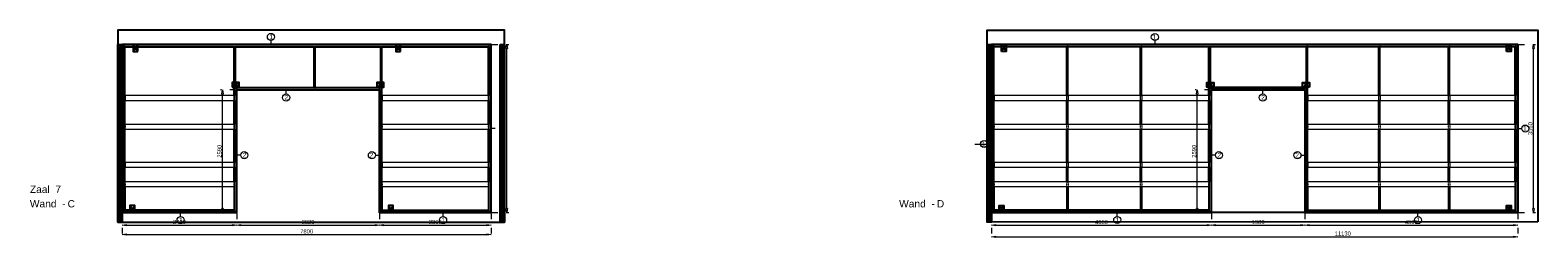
# Model space of a CAD drawing. Header units: millimetres. Extents: x 0 to 331873, y -101826 to 236919.
# Tile 8 of 57: x 187659 to 219553, y -62571 to -58165. Entities that reach past the tile are written whole.
import ezdxf

# ---------------------------------------------------------------- set-up
doc = ezdxf.new("R2010")
doc.units = ezdxf.units.MM
doc.header["$LTSCALE"] = 10
doc.linetypes.add('ACAD_ISO03W100', pattern=[30, 12, -18])
doc.linetypes.add('HIDDEN2', pattern=[0.1875, 0.125, -0.0625])
for name, color, linetype in [('$ dim', 1, 'Continuous'), ('$ symbolen', 8, 'Continuous'), ('40-h', 221, 'Continuous'), ('^ Bwkundig-bestaand', 250, 'Continuous'), ('DIM-DIM', 7, 'Continuous')]:
    doc.layers.add(name, color=color, linetype=linetype)
for name, color, linetype, lineweight in [('25-Staal-B', 150, 'Continuous', 25), ('40x120', 6, 'Continuous', 0), ('^ 0-Hout', 86, 'Continuous', 0), ('^ 0-Staal', 50, 'Continuous', 0), ('^ 0-Staal-txt', 7, 'Continuous', 0), ('s-horizontaal', 122, 'Continuous', 0)]:
    doc.layers.add(name, color=color, linetype=linetype, lineweight=lineweight)
doc.layers.add('omtrekwand', color=3, linetype='Continuous', plot=False)
doc.layers.get('$ dim').off()
doc.styles.add('Arial', font='arial.ttf')
doc.styles.get("Standard").update_dxf_attribs({"font": 'arial.ttf'})
doc.dimstyles.new('dim-11', dxfattribs={"dimscale": 35, "dimtxt": 2.5, "dimasz": 2.5, "dimexe": 1.25, "dimexo": 0.625, "dimtad": 1, "dimdec": 0, "dimtxsty": 'Arial', "dimblk": 'CLOSEDBLANK', "dimcen": 3, "dimclrd": 252, "dimclre": 252, "dimclrt": 7, "dimadec": 0, "dimazin": 0, "dimtfac": 1, "dimtdec": 0, "dimtmove": 0, "dimatfit": 3, "dimldrblk": 'CLOSEDBLANK', "dimfxl": 1, "dimlwd": 0, "dimlwe": 0, "dimarcsym": 0})

# ---------------------------------------------------------------- blocks, each defined once
blk = doc.blocks.new('kabeldoorvoer')
at = {"layer": '$ symbolen'}
blk.add_lwpolyline([(-150, 0), (0, 0), (0, 100), (-150, 100)], close=True, dxfattribs=at)
blk.add_lwpolyline([(-150, 100), (0, 0), (0, 100), (-150, 0)], dxfattribs=at)
blk = doc.blocks.new('staal_01')
at = {"layer": '^ 0-Staal'}
blk.add_lwpolyline([(0, 82), (0, 0)], dxfattribs=at)
blk.add_circle((0, 157), 74.7, dxfattribs=at)
at = {"layer": '^ 0-Staal', "insert": (-33, 209), "char_height": 100, "attachment_point": 1}
blk.add_mtext_dynamic_manual_height_columns('1', width=136.03, gutter_width=12.5, heights=[0], dxfattribs=at)
blk = doc.blocks.new('staal_02_rechts')
at = {"layer": '^ 0-Staal'}
blk.add_lwpolyline([(82, 0), (0, 0)], dxfattribs=at)
blk.add_circle((157, 0), 74.7, dxfattribs=at)
at = {"layer": '^ 0-Staal', "insert": (124, 52), "char_height": 100, "attachment_point": 1}
blk.add_mtext_dynamic_manual_height_columns('2', width=136.03, gutter_width=12.5, heights=[0], dxfattribs=at)
blk = doc.blocks.new('staal_02_links')
at = {"layer": '^ 0-Staal'}
blk.add_lwpolyline([(-82, 0), (0, 0)], dxfattribs=at)
blk.add_circle((-157, 0), 74.7, dxfattribs=at)
at = {"layer": '^ 0-Staal', "insert": (-124, 52), "char_height": 100, "attachment_point": 3}
blk.add_mtext_dynamic_manual_height_columns('2', width=136.03, gutter_width=12.5, heights=[0], dxfattribs=at)
blk = doc.blocks.new('staal_02_onder')
at = {"layer": '^ 0-Staal'}
blk.add_lwpolyline([(0, -82), (0, 0)], dxfattribs=at)
blk.add_circle((0, -157), 74.7, dxfattribs=at)
at = {"layer": '^ 0-Staal', "insert": (-33, -105), "char_height": 100, "attachment_point": 1}
blk.add_mtext_dynamic_manual_height_columns('2', width=136.03, gutter_width=12.5, heights=[0], dxfattribs=at)
blk = doc.blocks.new('staal_01_onder')
at = {"layer": '^ 0-Staal'}
blk.add_lwpolyline([(157857, 52616), (157857, 52699)], dxfattribs=at)
blk.add_circle((157857, 52542), 74.7, dxfattribs=at)
at = {"layer": '^ 0-Staal', "insert": (157824, 52593), "char_height": 100, "attachment_point": 1}
blk.add_mtext_dynamic_manual_height_columns('1', width=136.03, gutter_width=12.5, heights=[0], dxfattribs=at)
blk = doc.blocks.new('stijl')
at = {"layer": '^ 0-Hout'}
for points in [[(0, -1040), (-18, -1040), (-18, 0), (0, 0)], [(0, -1040), (18, -1040), (18, 0), (0, 0)], [(0, -1650), (-18, -1650), (-18, -1140), (0, -1140)], [(0, -1650), (18, -1650), (18, -1140), (0, -1140)], [(0, -2450), (-18, -2450), (-18, -1750), (0, -1750)], [(0, -2450), (18, -2450), (18, -1750), (0, -1750)], [(0, -2860), (-18, -2860), (-18, -2550), (0, -2550)], [(0, -2860), (18, -2860), (18, -2550), (0, -2550)], [(0, -2960), (-18, -2960), (-18, -3470), (0, -3470)], [(0, -2960), (18, -2960), (18, -3470), (0, -3470)]]:
    blk.add_lwpolyline(points, close=True, dxfattribs=at)
at = {"layer": '^ 0-Hout', "linetype": 'HIDDEN2'}
for points in [[(-18, -1040), (-18, -1140)], [(18, -1040), (18, -1140)], [(-18, -1650), (-18, -1750)], [(18, -1650), (18, -1750)], [(-18, -2450), (-18, -2550)], [(18, -2450), (18, -2550)], [(-18, -2860), (-18, -2960)], [(18, -2860), (18, -2960)]]:
    blk.add_lwpolyline(points, dxfattribs=at)
blk = doc.blocks.new('_ClosedBlank')
at = {"color": 0, "linetype": 'ByBlock', "lineweight": -2}
for p, q in [((-1, 0.17), (0, 0)), ((-1, 0.17), (-1, -0.17)), ((0, 0), (-1, -0.17))]:
    blk.add_line(p, q, dxfattribs=at)
blk = doc.blocks.new('*D1098')
at = {"layer": 'Defpoints', "color": 0, "transparency": 16777216}
for p in [(253787, -55121), (256207, -55121), (256207, -55388)]:
    blk.add_point(p, dxfattribs=at)
at = {"layer": 'DIM-DIM', "color": 252, "linetype": 'ACAD_ISO03W100', "lineweight": 0, "transparency": 16777216}
for p, q in [((253787, -55143), (253787, -55432)), ((256207, -55143), (256207, -55432))]:
    blk.add_line(p, q, dxfattribs=at)
at = {"layer": 'DIM-DIM', "color": 252, "lineweight": 0, "transparency": 16777216}
blk.add_line((253875, -55388), (256120, -55388), dxfattribs=at)
at = {"layer": 'DIM-DIM', "color": 252, "lineweight": 0, "transparency": 16777216, "xscale": 87.5, "yscale": 87.5, "zscale": 87.5, "rotation": 180}
blk.add_blockref('_ClosedBlank', (253787, -55388), dxfattribs=at)
at = {"layer": 'DIM-DIM', "color": 252, "lineweight": 0, "transparency": 16777216, "xscale": 87.5, "yscale": 87.5, "zscale": 87.5}
blk.add_blockref('_ClosedBlank', (256207, -55388), dxfattribs=at)
at = {"layer": 'DIM-DIM', "color": 7, "transparency": 16777216, "insert": (254997, -55321), "char_height": 87.5, "attachment_point": 5, "style": 'Arial'}
blk.add_mtext('2420', dxfattribs=at)
blk = doc.blocks.new('*D1099')
at = {"layer": 'Defpoints', "color": 0, "transparency": 16777216}
for p in [(253787, -55121), (261587, -55121), (261587, -55585)]:
    blk.add_point(p, dxfattribs=at)
at = {"layer": 'DIM-DIM', "color": 252, "linetype": 'ACAD_ISO03W100', "lineweight": 0, "transparency": 16777216}
for p, q in [((253787, -55143), (253787, -55629)), ((261587, -55143), (261587, -55629))]:
    blk.add_line(p, q, dxfattribs=at)
at = {"layer": 'DIM-DIM', "color": 252, "lineweight": 0, "transparency": 16777216}
blk.add_line((253875, -55585), (261500, -55585), dxfattribs=at)
at = {"layer": 'DIM-DIM', "color": 252, "lineweight": 0, "transparency": 16777216, "xscale": 87.5, "yscale": 87.5, "zscale": 87.5, "rotation": 180}
blk.add_blockref('_ClosedBlank', (253787, -55585), dxfattribs=at)
at = {"layer": 'DIM-DIM', "color": 252, "lineweight": 0, "transparency": 16777216, "xscale": 87.5, "yscale": 87.5, "zscale": 87.5}
blk.add_blockref('_ClosedBlank', (261587, -55585), dxfattribs=at)
at = {"layer": 'DIM-DIM', "color": 7, "transparency": 16777216, "insert": (257687, -55518), "char_height": 87.5, "attachment_point": 5, "style": 'Arial'}
blk.add_mtext('7800', dxfattribs=at)
blk = doc.blocks.new('*D1100')
at = {"layer": 'Defpoints', "color": 0, "transparency": 16777216}
for p in [(256207, -55121), (259227, -55121), (259227, -55388)]:
    blk.add_point(p, dxfattribs=at)
at = {"layer": 'DIM-DIM', "color": 252, "linetype": 'ACAD_ISO03W100', "lineweight": 0, "transparency": 16777216}
for p, q in [((256207, -55143), (256207, -55432)), ((259227, -55143), (259227, -55432))]:
    blk.add_line(p, q, dxfattribs=at)
at = {"layer": 'DIM-DIM', "color": 252, "lineweight": 0, "transparency": 16777216}
blk.add_line((256295, -55388), (259140, -55388), dxfattribs=at)
at = {"layer": 'DIM-DIM', "color": 252, "lineweight": 0, "transparency": 16777216, "xscale": 87.5, "yscale": 87.5, "zscale": 87.5, "rotation": 180}
blk.add_blockref('_ClosedBlank', (256207, -55388), dxfattribs=at)
at = {"layer": 'DIM-DIM', "color": 252, "lineweight": 0, "transparency": 16777216, "xscale": 87.5, "yscale": 87.5, "zscale": 87.5}
blk.add_blockref('_ClosedBlank', (259227, -55388), dxfattribs=at)
at = {"layer": 'DIM-DIM', "color": 7, "transparency": 16777216, "insert": (257717, -55321), "char_height": 87.5, "attachment_point": 5, "style": 'Arial'}
blk.add_mtext('3020', dxfattribs=at)
blk = doc.blocks.new('*D1101')
at = {"layer": 'Defpoints', "color": 0, "transparency": 16777216}
for p in [(259227, -55121), (261587, -55121), (261587, -55388)]:
    blk.add_point(p, dxfattribs=at)
at = {"layer": 'DIM-DIM', "color": 252, "linetype": 'ACAD_ISO03W100', "lineweight": 0, "transparency": 16777216}
for p, q in [((259227, -55143), (259227, -55432)), ((261587, -55143), (261587, -55432))]:
    blk.add_line(p, q, dxfattribs=at)
at = {"layer": 'DIM-DIM', "color": 252, "lineweight": 0, "transparency": 16777216}
blk.add_line((259315, -55388), (261500, -55388), dxfattribs=at)
at = {"layer": 'DIM-DIM', "color": 252, "lineweight": 0, "transparency": 16777216, "xscale": 87.5, "yscale": 87.5, "zscale": 87.5, "rotation": 180}
blk.add_blockref('_ClosedBlank', (259227, -55388), dxfattribs=at)
at = {"layer": 'DIM-DIM', "color": 252, "lineweight": 0, "transparency": 16777216, "xscale": 87.5, "yscale": 87.5, "zscale": 87.5}
blk.add_blockref('_ClosedBlank', (261587, -55388), dxfattribs=at)
at = {"layer": 'DIM-DIM', "color": 7, "transparency": 16777216, "insert": (260407, -55321), "char_height": 87.5, "attachment_point": 5, "style": 'Arial'}
blk.add_mtext('2360', dxfattribs=at)
blk = doc.blocks.new('*D1233')
at = {"layer": 'Defpoints', "color": 0, "transparency": 16777216}
for p in [(255909, -52531), (256207, -52531), (256207, -55121)]:
    blk.add_point(p, dxfattribs=at)
at = {"layer": 'DIM-DIM', "color": 252, "linetype": 'ACAD_ISO03W100', "lineweight": 0, "transparency": 16777216}
for p, q in [((256185, -52531), (255865, -52531)), ((256185, -55121), (255865, -55121))]:
    blk.add_line(p, q, dxfattribs=at)
at = {"layer": 'DIM-DIM', "color": 252, "lineweight": 0, "transparency": 16777216}
blk.add_line((255909, -55034), (255909, -52619), dxfattribs=at)
at = {"layer": 'DIM-DIM', "color": 252, "lineweight": 0, "transparency": 16777216, "xscale": 87.5, "yscale": 87.5, "zscale": 87.5}
for p, rotation in [((255909, -52531), 90), ((255909, -55121), 270)]:
    blk.add_blockref('_ClosedBlank', p, dxfattribs=dict(at, rotation=rotation))
at = {"layer": 'DIM-DIM', "color": 7, "transparency": 16777216, "insert": (255843, -53826), "char_height": 87.5, "attachment_point": 5, "rotation": 90, "style": 'Arial'}
blk.add_mtext('2590', dxfattribs=at)
blk = doc.blocks.new('*D1234')
at = {"layer": 'Defpoints', "color": 0, "transparency": 16777216}
for p in [(261587, -51571), (261919, -51571), (261587, -55121)]:
    blk.add_point(p, dxfattribs=at)
at = {"layer": 'DIM-DIM', "color": 252, "linetype": 'ACAD_ISO03W100', "lineweight": 0, "transparency": 16777216}
for p, q in [((261609, -51571), (261963, -51571)), ((261609, -55121), (261963, -55121))]:
    blk.add_line(p, q, dxfattribs=at)
at = {"layer": 'DIM-DIM', "color": 252, "lineweight": 0, "transparency": 16777216}
blk.add_line((261919, -55034), (261919, -51659), dxfattribs=at)
at = {"layer": 'DIM-DIM', "color": 252, "lineweight": 0, "transparency": 16777216, "xscale": 87.5, "yscale": 87.5, "zscale": 87.5}
for p, rotation in [((261919, -51571), 90), ((261919, -55121), 270)]:
    blk.add_blockref('_ClosedBlank', p, dxfattribs=dict(at, rotation=rotation))
at = {"layer": 'DIM-DIM', "color": 7, "transparency": 16777216, "insert": (261853, -53346), "char_height": 87.5, "attachment_point": 5, "rotation": 90, "style": 'Arial'}
blk.add_mtext('3550', dxfattribs=at)
blk = doc.blocks.new('*D1102')
at = {"layer": 'Defpoints', "color": 0, "transparency": 16777216}
for p in [(253787, -61258), (258437, -61258), (258437, -61524)]:
    blk.add_point(p, dxfattribs=at)
at = {"layer": 'DIM-DIM', "color": 252, "linetype": 'ACAD_ISO03W100', "lineweight": 0, "transparency": 16777216}
for p, q in [((253787, -61280), (253787, -61568)), ((258437, -61280), (258437, -61568))]:
    blk.add_line(p, q, dxfattribs=at)
at = {"layer": 'DIM-DIM', "color": 252, "lineweight": 0, "transparency": 16777216}
blk.add_line((253875, -61524), (258350, -61524), dxfattribs=at)
at = {"layer": 'DIM-DIM', "color": 252, "lineweight": 0, "transparency": 16777216, "xscale": 87.5, "yscale": 87.5, "zscale": 87.5, "rotation": 180}
blk.add_blockref('_ClosedBlank', (253787, -61524), dxfattribs=at)
at = {"layer": 'DIM-DIM', "color": 252, "lineweight": 0, "transparency": 16777216, "xscale": 87.5, "yscale": 87.5, "zscale": 87.5}
blk.add_blockref('_ClosedBlank', (258437, -61524), dxfattribs=at)
at = {"layer": 'DIM-DIM', "color": 7, "transparency": 16777216, "insert": (256112, -61458), "char_height": 87.5, "attachment_point": 5, "style": 'Arial'}
blk.add_mtext('4650', dxfattribs=at)
blk = doc.blocks.new('*D1103')
at = {"layer": 'Defpoints', "color": 0, "transparency": 16777216}
for p in [(253787, -61258), (264917, -61258), (264917, -61768)]:
    blk.add_point(p, dxfattribs=at)
at = {"layer": 'DIM-DIM', "color": 252, "linetype": 'ACAD_ISO03W100', "lineweight": 0, "transparency": 16777216}
for p, q in [((253787, -61280), (253787, -61811)), ((264917, -61280), (264917, -61811))]:
    blk.add_line(p, q, dxfattribs=at)
at = {"layer": 'DIM-DIM', "color": 252, "lineweight": 0, "transparency": 16777216}
blk.add_line((253875, -61768), (264830, -61768), dxfattribs=at)
at = {"layer": 'DIM-DIM', "color": 252, "lineweight": 0, "transparency": 16777216, "xscale": 87.5, "yscale": 87.5, "zscale": 87.5, "rotation": 180}
blk.add_blockref('_ClosedBlank', (253787, -61768), dxfattribs=at)
at = {"layer": 'DIM-DIM', "color": 252, "lineweight": 0, "transparency": 16777216, "xscale": 87.5, "yscale": 87.5, "zscale": 87.5}
blk.add_blockref('_ClosedBlank', (264917, -61768), dxfattribs=at)
at = {"layer": 'DIM-DIM', "color": 7, "transparency": 16777216, "insert": (261217, -61701), "char_height": 87.5, "attachment_point": 5, "style": 'Arial'}
blk.add_mtext('11130', dxfattribs=at)
blk = doc.blocks.new('*D1104')
at = {"layer": 'Defpoints', "color": 0, "transparency": 16777216}
for p in [(258437, -61258), (260417, -61258), (260417, -61524)]:
    blk.add_point(p, dxfattribs=at)
at = {"layer": 'DIM-DIM', "color": 252, "linetype": 'ACAD_ISO03W100', "lineweight": 0, "transparency": 16777216}
for p, q in [((258437, -61280), (258437, -61568)), ((260417, -61280), (260417, -61568))]:
    blk.add_line(p, q, dxfattribs=at)
at = {"layer": 'DIM-DIM', "color": 252, "lineweight": 0, "transparency": 16777216}
blk.add_line((258525, -61524), (260330, -61524), dxfattribs=at)
at = {"layer": 'DIM-DIM', "color": 252, "lineweight": 0, "transparency": 16777216, "xscale": 87.5, "yscale": 87.5, "zscale": 87.5, "rotation": 180}
blk.add_blockref('_ClosedBlank', (258437, -61524), dxfattribs=at)
at = {"layer": 'DIM-DIM', "color": 252, "lineweight": 0, "transparency": 16777216, "xscale": 87.5, "yscale": 87.5, "zscale": 87.5}
blk.add_blockref('_ClosedBlank', (260417, -61524), dxfattribs=at)
at = {"layer": 'DIM-DIM', "color": 7, "transparency": 16777216, "insert": (259427, -61458), "char_height": 87.5, "attachment_point": 5, "style": 'Arial'}
blk.add_mtext('1980', dxfattribs=at)
blk = doc.blocks.new('*D1105')
at = {"layer": 'Defpoints', "color": 0, "transparency": 16777216}
for p in [(260417, -61258), (264917, -61258), (264917, -61524)]:
    blk.add_point(p, dxfattribs=at)
at = {"layer": 'DIM-DIM', "color": 252, "linetype": 'ACAD_ISO03W100', "lineweight": 0, "transparency": 16777216}
for p, q in [((260417, -61280), (260417, -61568)), ((264917, -61280), (264917, -61568))]:
    blk.add_line(p, q, dxfattribs=at)
at = {"layer": 'DIM-DIM', "color": 252, "lineweight": 0, "transparency": 16777216}
blk.add_line((260505, -61524), (264830, -61524), dxfattribs=at)
at = {"layer": 'DIM-DIM', "color": 252, "lineweight": 0, "transparency": 16777216, "xscale": 87.5, "yscale": 87.5, "zscale": 87.5, "rotation": 180}
blk.add_blockref('_ClosedBlank', (260417, -61524), dxfattribs=at)
at = {"layer": 'DIM-DIM', "color": 252, "lineweight": 0, "transparency": 16777216, "xscale": 87.5, "yscale": 87.5, "zscale": 87.5}
blk.add_blockref('_ClosedBlank', (264917, -61524), dxfattribs=at)
at = {"layer": 'DIM-DIM', "color": 7, "transparency": 16777216, "insert": (262667, -61458), "char_height": 87.5, "attachment_point": 5, "style": 'Arial'}
blk.add_mtext('4500', dxfattribs=at)
blk = doc.blocks.new('*D1235')
at = {"layer": 'Defpoints', "color": 0, "transparency": 16777216}
for p in [(258139, -58668), (258437, -58668), (258437, -61258)]:
    blk.add_point(p, dxfattribs=at)
at = {"layer": 'DIM-DIM', "color": 252, "linetype": 'ACAD_ISO03W100', "lineweight": 0, "transparency": 16777216}
for p, q in [((258415, -58668), (258095, -58668)), ((258415, -61258), (258095, -61258))]:
    blk.add_line(p, q, dxfattribs=at)
at = {"layer": 'DIM-DIM', "color": 252, "lineweight": 0, "transparency": 16777216}
blk.add_line((258139, -61170), (258139, -58755), dxfattribs=at)
at = {"layer": 'DIM-DIM', "color": 252, "lineweight": 0, "transparency": 16777216, "xscale": 87.5, "yscale": 87.5, "zscale": 87.5}
for p, rotation in [((258139, -58668), 90), ((258139, -61258), 270)]:
    blk.add_blockref('_ClosedBlank', p, dxfattribs=dict(at, rotation=rotation))
at = {"layer": 'DIM-DIM', "color": 7, "transparency": 16777216, "insert": (258073, -59963), "char_height": 87.5, "attachment_point": 5, "rotation": 90, "style": 'Arial'}
blk.add_mtext('2590', dxfattribs=at)
blk = doc.blocks.new('*D1236')
at = {"layer": 'Defpoints', "color": 0, "transparency": 16777216}
for p in [(264917, -57708), (265249, -57708), (264917, -61258)]:
    blk.add_point(p, dxfattribs=at)
at = {"layer": 'DIM-DIM', "color": 252, "linetype": 'ACAD_ISO03W100', "lineweight": 0, "transparency": 16777216}
for p, q in [((264939, -57708), (265293, -57708)), ((264939, -61258), (265293, -61258))]:
    blk.add_line(p, q, dxfattribs=at)
at = {"layer": 'DIM-DIM', "color": 252, "lineweight": 0, "transparency": 16777216}
blk.add_line((265249, -61170), (265249, -57795), dxfattribs=at)
at = {"layer": 'DIM-DIM', "color": 252, "lineweight": 0, "transparency": 16777216, "xscale": 87.5, "yscale": 87.5, "zscale": 87.5}
for p, rotation in [((265249, -57708), 90), ((265249, -61258), 270)]:
    blk.add_blockref('_ClosedBlank', p, dxfattribs=dict(at, rotation=rotation))
at = {"layer": 'DIM-DIM', "color": 7, "transparency": 16777216, "insert": (265183, -59483), "char_height": 87.5, "attachment_point": 5, "rotation": 90, "style": 'Arial'}
blk.add_mtext('3550', dxfattribs=at)
blk = doc.blocks.new('7c')
at = {"layer": '25-Staal-B'}
blk.add_lwpolyline([(253787.3, -55121.5), (256207.3, -55121.5), (256207.3, -52531.5), (259227.3, -52531.5), (259227.3, -55121.5), (261587.3, -55121.5), (261587.3, -51571.5), (253787.3, -51571.5)], close=True, dxfattribs=at)
at = {"layer": '^ 0-Staal-txt', "lineweight": 0, "style": 'Arial'}
for s, height, p in [('Wand  - ', 154.21, (251832.3, -55012.1)), ('Zaal  7', 154.21, (251832.3, -54707.3)), ('C', 154.2, (252629.5, -55012.1))]:
    blk.add_text(s, height=height, dxfattribs=at).set_placement(p)
at = {"layer": 'DIM-DIM'}
for base, p1, p2, picture, middle in [((261919.5, -51571.5), (261587.3, -55121.5), (261587.3, -51571.5), '*D1234', (261852.9, -53346.5)), ((255909.2, -52531.5), (256207.3, -55121.5), (256207.3, -52531.5), '*D1233', (255842.7, -53826.5))]:
    dim = blk.add_linear_dim(base=base, p1=p1, p2=p2, angle=90, dimstyle='dim-11', dxfattribs=at)
    dim.commit()
    dim.dimension.update_dxf_attribs({"geometry": picture, "text_midpoint": middle})
for base, p1, p2, picture, middle in [((256207.3, -55388), (253787.3, -55121.5), (256207.3, -55121.5), '*D1098', (254997.3, -55321.5)), ((261587.3, -55584.8), (253787.3, -55121.5), (261587.3, -55121.5), '*D1099', (257687.3, -55518.3)), ((259227.3, -55388), (256207.3, -55121.5), (259227.3, -55121.5), '*D1100', (257717.3, -55321.4)), ((261587.3, -55388), (259227.3, -55121.5), (261587.3, -55121.5), '*D1101', (260407.3, -55321.4))]:
    dim = blk.add_linear_dim(base=base, p1=p1, p2=p2, dimstyle='dim-11', dxfattribs=at)
    dim.commit()
    dim.dimension.update_dxf_attribs({"geometry": picture, "text_midpoint": middle})
blk = doc.blocks.new('7d')
at = {"layer": '25-Staal-B'}
blk.add_lwpolyline([(253787.3, -61257.7), (258437.3, -61257.7), (258437.3, -58667.7), (260417.3, -58667.7), (260417.3, -61257.7), (264917.3, -61257.7), (264917.3, -57707.7), (253787.3, -57707.7)], close=True, dxfattribs=at)
at = {"layer": '^ 0-Staal-txt', "lineweight": 0, "style": 'Arial'}
for s, height, p in [('Wand  - ', 154.21, (251832.3, -61148.2)), ('D', 154.2, (252629.5, -61148.2))]:
    blk.add_text(s, height=height, dxfattribs=at).set_placement(p)
at = {"layer": 'DIM-DIM'}
for base, p1, p2, picture, middle in [((265249.5, -57707.7), (264917.3, -61257.7), (264917.3, -57707.7), '*D1236', (265182.9, -59482.7)), ((258139.2, -58667.7), (258437.3, -61257.7), (258437.3, -58667.7), '*D1235', (258072.7, -59962.7))]:
    dim = blk.add_linear_dim(base=base, p1=p1, p2=p2, angle=90, dimstyle='dim-11', dxfattribs=at)
    dim.commit()
    dim.dimension.update_dxf_attribs({"geometry": picture, "text_midpoint": middle})
for base, p1, p2, picture, middle in [((258437.3, -61524.2), (253787.3, -61257.7), (258437.3, -61257.7), '*D1102', (256112.3, -61457.6)), ((260417.3, -61524.2), (258437.3, -61257.7), (260417.3, -61257.7), '*D1104', (259427.3, -61457.6)), ((264917.3, -61524.2), (260417.3, -61257.7), (264917.3, -61257.7), '*D1105', (262667.3, -61457.6))]:
    dim = blk.add_linear_dim(base=base, p1=p1, p2=p2, dimstyle='dim-11', dxfattribs=at)
    dim.commit()
    dim.dimension.update_dxf_attribs({"geometry": picture, "text_midpoint": middle})
dim = blk.add_linear_dim(base=(264917.3, -61767.6), p1=(253787.3, -61257.7), p2=(264917.3, -61257.7), dimstyle='dim-11', dxfattribs=at)
dim.commit()
dim.dimension.update_dxf_attribs({"geometry": '*D1103', "text_midpoint": (261217.3, -61767.6), "dimtype": 128})

msp = doc.modelspace()

# ---------------------------------------------------------------- hatches: boundary and pattern name
at = {"layer": '40-h'}
h = msp.add_hatch(dxfattribs=at)
h.set_pattern_fill('DOTS', color=256)
h.paths.add_polyline_path([(197368.35, -58467.3), (189648.35, -58467.3), (189648.35, -58507.3), (197368.35, -58507.3)])
h.paths.add_polyline_path([(195048.35, -59387.3), (192028.35, -59387.3), (192028.35, -59427.3), (195048.35, -59427.3)])
h.paths.add_polyline_path([(195048.35, -62017.3), (195088.35, -62017.3), (195088.35, -59387.3), (195048.35, -59387.3)])
h.paths.add_polyline_path([(192028.35, -62017.3), (191988.35, -62017.3), (191988.35, -59387.3), (192028.35, -59387.3)])
h.paths.add_polyline_path([(191988.35, -62017.3), (189648.35, -62017.3), (189648.35, -61977.3), (191988.35, -61977.3)])
h.paths.add_polyline_path([(189608.35, -62017.3), (189648.35, -62017.3), (189648.35, -58467.3), (189608.35, -58467.3)])
h.paths.add_polyline_path([(197408.35, -62017.3), (197368.35, -62017.3), (197368.35, -58467.3), (197408.35, -58467.3)])
h.paths.add_polyline_path([(197368.35, -62017.3), (195088.35, -62017.3), (195088.35, -61977.3), (197368.35, -61977.3)])
h = msp.add_hatch(dxfattribs=at)
h.set_pattern_fill('DOTS', color=256)
h.paths.add_polyline_path([(219126.58, -62017.3), (219086.58, -62017.3), (219086.58, -58467.3), (219126.58, -58467.3)])
h.paths.add_polyline_path([(207996.58, -62017.3), (208036.58, -62017.3), (208036.58, -58467.3), (207996.58, -58467.3)])
h.paths.add_polyline_path([(208036.58, -58507.3), (219086.58, -58507.3), (219086.58, -58467.3), (208036.58, -58467.3)])
h.paths.add_polyline_path([(212646.58, -59387.3), (214626.58, -59387.3), (214626.58, -59427.3), (212646.58, -59427.3)])
h.paths.add_polyline_path([(214626.58, -62017.3), (214666.58, -62017.3), (214666.58, -59387.3), (214626.58, -59387.3)])
h.paths.add_polyline_path([(212646.58, -62017.3), (212606.58, -62017.3), (212606.58, -59387.3), (212646.58, -59387.3)])
h.paths.add_polyline_path([(208036.58, -61977.3), (212606.58, -61977.3), (212606.58, -62017.3), (208036.58, -62017.3)])
h.paths.add_polyline_path([(214666.58, -62017.3), (219086.58, -62017.3), (219086.58, -61977.3), (214666.58, -61977.3)])
at = {"layer": '^ Bwkundig-bestaand'}
h = msp.add_hatch(dxfattribs=at)
h.set_pattern_fill('ANSI37', color=256, scale=10)
h.set_pattern_definition([(45, (11311.73, -38239.604), (-22.4506403, 22.4506403), []), (135, (11311.73, -38239.604), (-22.4506403, -22.4506403), [])])
h.paths.add_polyline_path([(189514.35, -58467.3), (189608.35, -58467.3), (189608.35, -62217.3), (189514.35, -62217.3)])
h = msp.add_hatch(dxfattribs=at)
h.set_pattern_fill('ANSI37', color=256, scale=10)
h.set_pattern_definition([(45, (19396.108, -38239.604), (-22.4506403, 22.4506403), []), (135, (19396.108, -38239.604), (-22.4506403, -22.4506403), [])])
h.paths.add_polyline_path([(197598.73, -58467.3), (197692.73, -58467.3), (197692.73, -62217.3), (197598.73, -62217.3)])
h = msp.add_hatch(dxfattribs=at)
h.set_pattern_fill('ANSI37', color=256, scale=10)
h.set_pattern_definition([(45, (25857.327, -38239.604), (-22.4506403, 22.4506403), []), (135, (25857.327, -38239.604), (-22.4506403, -22.4506403), [])])
h.paths.add_polyline_path([(207902.58, -58467.3), (207996.58, -58467.3), (207996.58, -62217.3), (207902.58, -62217.3)])

# ---------------------------------------------------------------- linework, layer by layer
at = {"layer": '40x120'}
for points in [[(189608.35, -62017.3), (189648.35, -62017.3), (189648.35, -58467.3), (189608.35, -58467.3)], [(197368.35, -58467.3), (189648.35, -58467.3), (189648.35, -58507.3), (197368.35, -58507.3)], [(197408.35, -62017.3), (197368.35, -62017.3), (197368.35, -58467.3), (197408.35, -58467.3)], [(207996.58, -62017.3), (208036.58, -62017.3), (208036.58, -58467.3), (207996.58, -58467.3)], [(207996.58, -62017.3), (208036.58, -62017.3), (208036.58, -58467.3), (207996.58, -58467.3)], [(208036.58, -58507.3), (219086.58, -58507.3), (219086.58, -58467.3), (208036.58, -58467.3)], [(219126.58, -62017.3), (219086.58, -62017.3), (219086.58, -58467.3), (219126.58, -58467.3)], [(219126.58, -62017.3), (219086.58, -62017.3), (219086.58, -58467.3), (219126.58, -58467.3)], [(192028.35, -62017.3), (191988.35, -62017.3), (191988.35, -59387.3), (192028.35, -59387.3)], [(192028.35, -62017.3), (191988.35, -62017.3), (191988.35, -59387.3), (192028.35, -59387.3)], [(195048.35, -59387.3), (192028.35, -59387.3), (192028.35, -59427.3), (195048.35, -59427.3)], [(195048.35, -62017.3), (195088.35, -62017.3), (195088.35, -59387.3), (195048.35, -59387.3)], [(212646.58, -62017.3), (212606.58, -62017.3), (212606.58, -59387.3), (212646.58, -59387.3)], [(212646.58, -59387.3), (214626.58, -59387.3), (214626.58, -59427.3), (212646.58, -59427.3)], [(214626.58, -62017.3), (214666.58, -62017.3), (214666.58, -59387.3), (214626.58, -59387.3)], [(214626.58, -62017.3), (214666.58, -62017.3), (214666.58, -59387.3), (214626.58, -59387.3)], [(191988.35, -62017.3), (189648.35, -62017.3), (189648.35, -61977.3), (191988.35, -61977.3)], [(197368.35, -62017.3), (195088.35, -62017.3), (195088.35, -61977.3), (197368.35, -61977.3)], [(208036.58, -61977.3), (212606.58, -61977.3), (212606.58, -62017.3), (208036.58, -62017.3)], [(214666.58, -62017.3), (219086.58, -62017.3), (219086.58, -61977.3), (214666.58, -61977.3)]]:
    msp.add_lwpolyline(points, close=True, dxfattribs=at)
at = {"layer": '^ 0-Hout'}
for points in [[(189648.35, -59547.3), (189666.35, -59547.3), (189666.35, -58507.3), (189648.35, -58507.3)], [(191970.35, -58525.3), (191970.35, -58507.3), (189666.35, -58507.3), (189666.35, -58525.3)], [(191988.35, -59547.3), (191970.35, -59547.3), (191970.35, -58507.3), (191988.35, -58507.3)], [(191988.35, -59387.3), (192006.35, -59387.3), (192006.35, -58507.3), (191988.35, -58507.3)], [(193661.82, -58525.3), (193661.82, -58507.3), (192006.35, -58507.3), (192006.35, -58525.3)], [(193679.82, -59387.3), (193661.82, -59387.3), (193661.82, -58507.3), (193679.82, -58507.3)], [(193679.82, -59387.3), (193697.82, -59387.3), (193697.82, -58507.3), (193679.82, -58507.3)], [(195070.35, -58525.3), (195070.35, -58507.3), (193697.82, -58507.3), (193697.82, -58525.3)], [(195088.35, -59387.3), (195070.35, -59387.3), (195070.35, -58507.3), (195088.35, -58507.3)], [(195088.35, -59547.3), (195106.35, -59547.3), (195106.35, -58507.3), (195088.35, -58507.3)], [(197350.35, -58525.3), (197350.35, -58507.3), (195106.35, -58507.3), (195106.35, -58525.3)], [(197368.35, -59547.3), (197350.35, -59547.3), (197350.35, -58507.3), (197368.35, -58507.3)], [(208036.58, -59547.3), (208054.58, -59547.3), (208054.58, -58507.3), (208036.58, -58507.3)], [(208054.58, -58525.3), (208054.58, -58507.3), (209579.58, -58507.3), (209579.58, -58525.3)], [(209597.58, -59547.3), (209579.58, -59547.3), (209579.58, -58507.3), (209597.58, -58507.3)], [(209597.58, -59547.3), (209615.58, -59547.3), (209615.58, -58507.3), (209597.58, -58507.3)], [(209615.58, -58525.3), (209615.58, -58507.3), (211140.58, -58507.3), (211140.58, -58525.3)], [(211158.58, -59547.3), (211140.58, -59547.3), (211140.58, -58507.3), (211158.58, -58507.3)], [(211158.58, -59547.3), (211176.58, -59547.3), (211176.58, -58507.3), (211158.58, -58507.3)], [(211176.58, -58525.3), (211176.58, -58507.3), (212588.58, -58507.3), (212588.58, -58525.3)], [(212606.58, -59547.3), (212588.58, -59547.3), (212588.58, -58507.3), (212606.58, -58507.3)], [(212606.58, -58507.3), (212624.58, -58507.3), (212624.58, -59387.3), (212606.58, -59387.3)], [(212624.58, -58525.3), (212624.58, -58507.3), (214648.58, -58507.3), (214648.58, -58525.3)], [(214666.58, -59387.3), (214648.58, -59387.3), (214648.58, -58507.3), (214666.58, -58507.3)], [(214666.58, -59547.3), (214684.58, -59547.3), (214684.58, -58507.3), (214666.58, -58507.3)], [(214684.58, -58525.3), (214684.58, -58507.3), (216184.49, -58507.3), (216184.49, -58525.3)], [(216220.49, -58525.3), (216220.49, -58507.3), (217658.07, -58507.3), (217658.07, -58525.3)], [(217694.07, -58525.3), (217694.07, -58507.3), (219068.58, -58507.3), (219068.58, -58525.3)], [(219086.58, -59547.3), (219068.58, -59547.3), (219068.58, -58507.3), (219086.58, -58507.3)], [(193661.82, -59369.3), (193661.82, -59387.3), (192006.35, -59387.3), (192006.35, -59369.3)], [(195070.35, -59369.3), (195070.35, -59387.3), (193697.82, -59387.3), (193697.82, -59369.3)], [(212624.58, -59369.3), (212624.58, -59387.3), (214648.58, -59387.3), (214648.58, -59369.3)], [(189648.35, -60157.3), (189666.35, -60157.3), (189666.35, -59647.3), (189648.35, -59647.3)], [(191988.35, -60157.3), (191970.35, -60157.3), (191970.35, -59647.3), (191988.35, -59647.3)], [(195088.35, -60157.3), (195106.35, -60157.3), (195106.35, -59647.3), (195088.35, -59647.3)], [(197368.35, -60157.3), (197350.35, -60157.3), (197350.35, -59647.3), (197368.35, -59647.3)], [(208036.58, -60157.3), (208054.58, -60157.3), (208054.58, -59647.3), (208036.58, -59647.3)], [(209597.58, -60157.3), (209579.58, -60157.3), (209579.58, -59647.3), (209597.58, -59647.3)], [(209597.58, -60157.3), (209615.58, -60157.3), (209615.58, -59647.3), (209597.58, -59647.3)], [(211158.58, -60157.3), (211140.58, -60157.3), (211140.58, -59647.3), (211158.58, -59647.3)], [(211158.58, -60157.3), (211176.58, -60157.3), (211176.58, -59647.3), (211158.58, -59647.3)], [(212606.58, -60157.3), (212588.58, -60157.3), (212588.58, -59647.3), (212606.58, -59647.3)], [(214666.58, -60157.3), (214684.58, -60157.3), (214684.58, -59647.3), (214666.58, -59647.3)], [(219086.58, -60157.3), (219068.58, -60157.3), (219068.58, -59647.3), (219086.58, -59647.3)], [(189648.35, -60957.3), (189666.35, -60957.3), (189666.35, -60257.3), (189648.35, -60257.3)], [(191988.35, -60957.3), (191970.35, -60957.3), (191970.35, -60257.3), (191988.35, -60257.3)], [(195088.35, -60957.3), (195106.35, -60957.3), (195106.35, -60257.3), (195088.35, -60257.3)], [(197368.35, -60957.3), (197350.35, -60957.3), (197350.35, -60257.3), (197368.35, -60257.3)], [(208036.58, -60957.3), (208054.58, -60957.3), (208054.58, -60257.3), (208036.58, -60257.3)], [(209597.58, -60957.3), (209579.58, -60957.3), (209579.58, -60257.3), (209597.58, -60257.3)], [(209597.58, -60957.3), (209615.58, -60957.3), (209615.58, -60257.3), (209597.58, -60257.3)], [(211158.58, -60957.3), (211140.58, -60957.3), (211140.58, -60257.3), (211158.58, -60257.3)], [(211158.58, -60957.3), (211176.58, -60957.3), (211176.58, -60257.3), (211158.58, -60257.3)], [(212606.58, -60957.3), (212588.58, -60957.3), (212588.58, -60257.3), (212606.58, -60257.3)], [(214666.58, -60957.3), (214684.58, -60957.3), (214684.58, -60257.3), (214666.58, -60257.3)], [(219086.58, -60957.3), (219068.58, -60957.3), (219068.58, -60257.3), (219086.58, -60257.3)], [(189648.35, -61367.3), (189666.35, -61367.3), (189666.35, -61057.3), (189648.35, -61057.3)], [(191988.35, -61367.3), (191970.35, -61367.3), (191970.35, -61057.3), (191988.35, -61057.3)], [(195088.35, -61367.3), (195106.35, -61367.3), (195106.35, -61057.3), (195088.35, -61057.3)], [(197368.35, -61367.3), (197350.35, -61367.3), (197350.35, -61057.3), (197368.35, -61057.3)], [(208036.58, -61367.3), (208054.58, -61367.3), (208054.58, -61057.3), (208036.58, -61057.3)], [(209597.58, -61367.3), (209579.58, -61367.3), (209579.58, -61057.3), (209597.58, -61057.3)], [(209597.58, -61367.3), (209615.58, -61367.3), (209615.58, -61057.3), (209597.58, -61057.3)], [(211158.58, -61367.3), (211140.58, -61367.3), (211140.58, -61057.3), (211158.58, -61057.3)], [(211158.58, -61367.3), (211176.58, -61367.3), (211176.58, -61057.3), (211158.58, -61057.3)], [(212606.58, -61367.3), (212588.58, -61367.3), (212588.58, -61057.3), (212606.58, -61057.3)], [(214666.58, -61367.3), (214684.58, -61367.3), (214684.58, -61057.3), (214666.58, -61057.3)], [(219086.58, -61367.3), (219068.58, -61367.3), (219068.58, -61057.3), (219086.58, -61057.3)], [(189648.35, -61467.3), (189666.35, -61467.3), (189666.35, -61977.3), (189648.35, -61977.3)], [(191988.35, -61467.3), (191970.35, -61467.3), (191970.35, -61977.3), (191988.35, -61977.3)], [(195088.35, -61467.3), (195106.35, -61467.3), (195106.35, -61977.3), (195088.35, -61977.3)], [(197368.35, -61467.3), (197350.35, -61467.3), (197350.35, -61977.3), (197368.35, -61977.3)], [(208036.58, -61467.3), (208054.58, -61467.3), (208054.58, -61977.3), (208036.58, -61977.3)], [(209597.58, -61467.3), (209579.58, -61467.3), (209579.58, -61977.3), (209597.58, -61977.3)], [(209597.58, -61467.3), (209615.58, -61467.3), (209615.58, -61977.3), (209597.58, -61977.3)], [(211158.58, -61467.3), (211140.58, -61467.3), (211140.58, -61977.3), (211158.58, -61977.3)], [(211158.58, -61467.3), (211176.58, -61467.3), (211176.58, -61977.3), (211158.58, -61977.3)], [(212606.58, -61467.3), (212588.58, -61467.3), (212588.58, -61977.3), (212606.58, -61977.3)], [(214666.58, -61467.3), (214684.58, -61467.3), (214684.58, -61977.3), (214666.58, -61977.3)], [(219086.58, -61467.3), (219068.58, -61467.3), (219068.58, -61977.3), (219086.58, -61977.3)], [(191970.35, -61977.3), (191970.35, -61959.3), (189666.35, -61959.3), (189666.35, -61977.3)], [(197350.35, -61959.3), (197350.35, -61977.3), (195106.35, -61977.3), (195106.35, -61959.3)], [(208054.58, -61959.3), (208054.58, -61977.3), (209579.58, -61977.3), (209579.58, -61959.3)], [(209615.58, -61959.3), (209615.58, -61977.3), (211140.58, -61977.3), (211140.58, -61959.3)], [(211176.58, -61959.3), (211176.58, -61977.3), (212588.58, -61977.3), (212588.58, -61959.3)], [(214684.58, -61977.3), (214684.58, -61959.3), (216184.49, -61959.3), (216184.49, -61977.3)], [(216220.49, -61977.3), (216220.49, -61959.3), (217658.07, -61959.3), (217658.07, -61977.3)], [(217694.07, -61977.3), (217694.07, -61959.3), (219068.58, -61959.3), (219068.58, -61977.3)]]:
    msp.add_lwpolyline(points, close=True, dxfattribs=at)
at = {"layer": '^ 0-Hout', "linetype": 'HIDDEN2'}
for points in [[(189666.35, -59547.3), (189666.35, -59647.3)], [(191970.35, -59547.3), (191970.35, -59647.3)], [(195106.35, -59547.3), (195106.35, -59647.3)], [(197350.35, -59547.3), (197350.35, -59647.3)], [(208054.58, -59547.3), (208054.58, -59647.3)], [(209579.58, -59547.3), (209579.58, -59647.3)], [(209615.58, -59547.3), (209615.58, -59647.3)], [(211140.58, -59547.3), (211140.58, -59647.3)], [(211176.58, -59547.3), (211176.58, -59647.3)], [(212588.58, -59547.3), (212588.58, -59647.3)], [(214684.58, -59547.3), (214684.58, -59647.3)], [(219068.58, -59547.3), (219068.58, -59647.3)], [(189666.35, -60157.3), (189666.35, -60257.3)], [(191970.35, -60157.3), (191970.35, -60257.3)], [(195106.35, -60157.3), (195106.35, -60257.3)], [(197350.35, -60157.3), (197350.35, -60257.3)], [(208054.58, -60157.3), (208054.58, -60257.3)], [(209579.58, -60157.3), (209579.58, -60257.3)], [(209615.58, -60157.3), (209615.58, -60257.3)], [(211140.58, -60157.3), (211140.58, -60257.3)], [(211176.58, -60157.3), (211176.58, -60257.3)], [(212588.58, -60157.3), (212588.58, -60257.3)], [(214684.58, -60157.3), (214684.58, -60257.3)], [(219068.58, -60157.3), (219068.58, -60257.3)], [(189666.35, -60957.3), (189666.35, -61057.3)], [(189666.35, -60972.3), (189666.35, -61057.3)], [(191970.35, -60957.3), (191970.35, -61057.3)], [(195106.35, -60957.3), (195106.35, -61057.3)], [(197350.35, -60957.3), (197350.35, -61057.3)], [(208054.58, -60957.3), (208054.58, -61057.3)], [(209579.58, -60957.3), (209579.58, -61057.3)], [(209615.58, -60957.3), (209615.58, -61057.3)], [(211140.58, -60957.3), (211140.58, -61057.3)], [(211176.58, -60957.3), (211176.58, -61057.3)], [(212588.58, -60957.3), (212588.58, -61057.3)], [(214684.58, -60957.3), (214684.58, -61057.3)], [(219068.58, -60957.3), (219068.58, -61057.3)], [(189666.35, -61367.3), (189666.35, -61467.3)], [(191970.35, -61367.3), (191970.35, -61467.3)], [(195106.35, -61367.3), (195106.35, -61467.3)], [(197350.35, -61367.3), (197350.35, -61467.3)], [(208054.58, -61367.3), (208054.58, -61467.3)], [(209579.58, -61367.3), (209579.58, -61467.3)], [(209615.58, -61367.3), (209615.58, -61467.3)], [(211140.58, -61367.3), (211140.58, -61467.3)], [(211176.58, -61367.3), (211176.58, -61467.3)], [(212588.58, -61367.3), (212588.58, -61467.3)], [(214684.58, -61367.3), (214684.58, -61467.3)], [(219068.58, -61367.3), (219068.58, -61467.3)]]:
    msp.add_lwpolyline(points, dxfattribs=at)
at = {"layer": '^ 0-Staal'}
for points in [[(189608.35, -62020.3), (189605.35, -62020.3), (189605.35, -58464.3), (189608.35, -58464.3)], [(189608.35, -58464.3), (197408.35, -58464.3), (197408.35, -58467.3), (189608.35, -58467.3)], [(197408.35, -62020.3), (197411.35, -62020.3), (197411.35, -58464.3), (197408.35, -58464.3)], [(219126.58, -58464.3), (207993.58, -58464.3), (207993.58, -58467.3), (219126.58, -58467.3)], [(207996.58, -62020.3), (207993.58, -62020.3), (207993.58, -58467.3), (207996.58, -58467.3)], [(219129.58, -62020.3), (219126.58, -62020.3), (219126.58, -58464.3), (219129.58, -58464.3)], [(192028.35, -59427.3), (195048.35, -59427.3), (195048.35, -59430.3), (192028.35, -59430.3)], [(192028.35, -62020.3), (192031.35, -62020.3), (192031.35, -59430.3), (192028.35, -59430.3)], [(195048.35, -62020.3), (195045.35, -62020.3), (195045.35, -59430.3), (195048.35, -59430.3)], [(214626.58, -59427.3), (212646.58, -59427.3), (212646.58, -59430.3), (214626.58, -59430.3)], [(212646.58, -62020.3), (212649.58, -62020.3), (212649.58, -59430.3), (212646.58, -59430.3)], [(214626.58, -62020.3), (214623.58, -62020.3), (214623.58, -59430.3), (214626.58, -59430.3)], [(189608.35, -62020.3), (192028.35, -62020.3), (192028.35, -62017.3), (189608.35, -62017.3)], [(195048.35, -62020.3), (197408.35, -62020.3), (197408.35, -62017.3), (195048.35, -62017.3)], [(207996.58, -62017.3), (212646.58, -62017.3), (212646.58, -62020.3), (207996.58, -62020.3)], [(219126.58, -62017.3), (214626.58, -62017.3), (214626.58, -62020.3), (219126.58, -62020.3)]]:
    msp.add_lwpolyline(points, close=True, dxfattribs=at)
for points in [[(211450.77, -58385.07), (211450.77, -58467.3)], [(189523.12, -60242.3), (189605.35, -60242.3)], [(197493.58, -60242.3), (197411.35, -60242.3)], [(219129.58, -60242.3), (219211.81, -60242.3)], [(207639.35, -60568.8), (207993.58, -60568.8)]]:
    msp.add_lwpolyline(points, dxfattribs=at)
for centre in [(211450.77, -58310.41), (219286.46, -60242.3), (207836.7, -60568.8)]:
    msp.add_circle(centre, 74.65, dxfattribs=at)
at = {"layer": '^ Bwkundig-bestaand', "color": 253}
for points in [[(189514.35, -62217.3), (197692.73, -62217.3), (197692.73, -58167.3), (189514.35, -58167.3)], [(219552.65, -62215.3), (207902.58, -62217.3), (207902.58, -58167.3), (219552.65, -58165.3)]]:
    msp.add_lwpolyline(points, close=True, dxfattribs=at)
at = {"layer": '^ Bwkundig-bestaand'}
for points in [[(189514.35, -58467.3), (189608.35, -58467.3), (189608.35, -62217.3), (189514.35, -62217.3)], [(197598.73, -58467.3), (197692.73, -58467.3), (197692.73, -62217.3), (197598.73, -62217.3)], [(207902.58, -58467.3), (207996.58, -58467.3), (207996.58, -62217.3), (207902.58, -62217.3)]]:
    msp.add_lwpolyline(points, close=True, dxfattribs=at)
at = {"layer": 'omtrekwand'}
msp.add_lwpolyline([(219126.58, -62017.3), (207996.58, -62017.3), (207996.58, -58467.3), (219126.58, -58467.3)], close=True, dxfattribs=at)
at = {"layer": 's-horizontaal'}
for points in [[(189648.35, -59647.3), (191988.35, -59647.3), (191988.35, -59547.3), (189648.35, -59547.3)], [(195088.35, -59647.3), (197368.35, -59647.3), (197368.35, -59547.3), (195088.35, -59547.3)], [(212606.58, -59547.3), (208036.58, -59547.3), (208036.58, -59647.3), (212606.58, -59647.3)], [(219086.31, -59547.3), (214666.58, -59547.3), (214666.58, -59647.3), (219086.31, -59647.3)], [(189648.35, -60257.3), (191988.35, -60257.3), (191988.35, -60157.3), (189648.35, -60157.3)], [(195088.35, -60257.3), (197368.35, -60257.3), (197368.35, -60157.3), (195088.35, -60157.3)], [(212606.58, -60157.3), (208036.58, -60157.3), (208036.58, -60257.3), (212606.58, -60257.3)], [(219086.31, -60157.3), (214666.58, -60157.3), (214666.58, -60257.3), (219086.31, -60257.3)], [(189648.35, -61057.3), (191988.35, -61057.3), (191988.35, -60957.3), (189648.35, -60957.3)], [(195088.35, -61057.3), (197368.35, -61057.3), (197368.35, -60957.3), (195088.35, -60957.3)], [(212606.58, -60957.3), (208036.58, -60957.3), (208036.58, -61057.3), (212606.58, -61057.3)], [(219086.31, -60957.3), (214666.58, -60957.3), (214666.58, -61057.3), (219086.31, -61057.3)], [(189648.35, -61467.3), (191988.35, -61467.3), (191988.35, -61367.3), (189648.35, -61367.3)], [(195088.35, -61467.3), (197368.35, -61467.3), (197368.35, -61367.3), (195088.35, -61367.3)], [(212606.58, -61367.3), (208036.58, -61367.3), (208036.58, -61467.3), (212606.58, -61467.3)], [(219086.31, -61367.3), (214666.58, -61367.3), (214666.58, -61467.3), (219086.31, -61467.3)]]:
    msp.add_lwpolyline(points, close=True, dxfattribs=at)

# ---------------------------------------------------------------- block references
at = {"layer": '$ dim'}
for p in [(216202.49, -58507.3), (217676.07, -58507.3)]:
    msp.add_blockref('stijl', p, dxfattribs=at)
at = {"layer": '$ symbolen', "rotation": 90}
for p in [(189935.16, -58467.3), (195494.33, -58467.3), (189870.22, -61867.3), (195340.34, -61867.3)]:
    msp.add_blockref('kabeldoorvoer', p, dxfattribs=at)
at = {"layer": '$ symbolen', "xscale": -1, "rotation": 270}
for p in [(208203.69, -58467.3), (218886.58, -58467.3), (208154.58, -61867.3), (218886.58, -61867.3)]:
    msp.add_blockref('kabeldoorvoer', p, dxfattribs=at)
at = {"layer": '$ symbolen'}
for p in [(192083.35, -59369.3), (195143.35, -59369.3)]:
    msp.add_blockref('kabeldoorvoer', p, dxfattribs=at)
at = {"layer": '$ symbolen', "xscale": -1}
for p in [(212551.58, -59369.3), (214571.58, -59369.3)]:
    msp.add_blockref('kabeldoorvoer', p, dxfattribs=at)
at = {"layer": '^ 0-Staal'}
for name, p in [('staal_01', (192751.95, -58464.3)), ('staal_02_onder', (193073.98, -59430.3)), ('staal_02_onder', (213733.25, -59430.3)), ('staal_02_rechts', (192031.35, -60805.3)), ('staal_02_links', (195045.35, -60805.3)), ('staal_02_rechts', (212649.58, -60805.3)), ('staal_02_links', (214623.58, -60805.3)), ('staal_01_onder', (32984.13, -114718.81)), ('staal_01_onder', (38537.93, -114718.81)), ('staal_01_onder', (52797.41, -114714.81)), ('staal_01_onder', (59160.28, -114718.81))]:
    msp.add_blockref(name, p, dxfattribs=at)
at = {"layer": 'DIM-DIM'}
for name, p in [('7c', (-64178.94, -6895.81)), ('7d', (-45790.72, -759.62))]:
    msp.add_blockref(name, p, dxfattribs=at)

# ---------------------------------------------------------------- texts
at = {"layer": '^ 0-Staal', "char_height": 100, "attachment_point": 3}
for insert in [(211483.91, -58258.6), (219319.6, -60188.48), (207869.83, -60516.98)]:
    msp.add_mtext_dynamic_manual_height_columns('1', width=136.0341, gutter_width=12.5, heights=[0], dxfattribs=dict(at, insert=insert))

doc.saveas('drawing.dxf')
